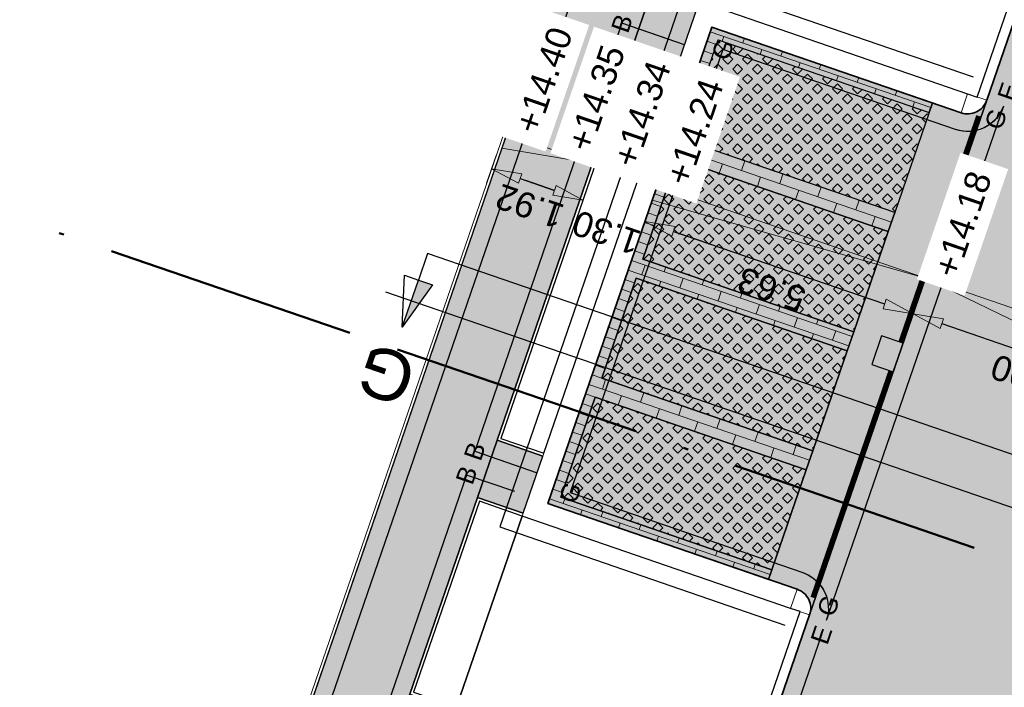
# Model space of a CAD drawing. Header units: metres. Extents: x 131295 to 132236, y 397710 to 398702.
# Tile 64 of 127: x 131509 to 131528, y 398050 to 398064. Entities that reach past the tile are written whole.
import ezdxf
from ezdxf.enums import TextEntityAlignment as Align

# ---------------------------------------------------------------- set-up
doc = ezdxf.new("R2010")
doc.units = ezdxf.units.M
for name, pattern in [('AL-BLADSCHEIDING', [13, 5, -1, 0, -1, 5, -1]), ('AL-MATERIAALS', [2, 1, -1]), ('MA-1-3', [4, 1, -3])]:
    doc.linetypes.add(name, pattern=pattern)
doc.layers.get('Defpoints').update_dxf_attribs({"color": 128})
for name, color, linetype, lineweight in [('N-D-dwarsprofiel situatie @ 0.2', 7, 'Continuous', 25), ('N-IE-markering 1 - 3 streep 0.10', 255, 'MA-1-3', 18), ('N-KO-opsluitband 60x200mm', 2, 'Continuous', 25), ('N-KO-opsluitband achterkant', 8, 'Continuous', 5), ('N-KO-tekst banden', 1, 'Continuous', 18), ('N-KO-trottoirband 180-200x250mm', 3, 'Continuous', 35), ('N-KO-trottoirband 380-400x250mm', 3, 'Continuous', 35), ('N-KO-trottoirband achterkant', 8, 'Continuous', 5), ('N-RI-straatkolk', 7, 'Continuous', 25), ('N-VH-afschotrichting @ 0.2', 250, 'Continuous', 18), ("N-VH-arcering 'MAT' grijs 254", 254, 'Continuous', 18), ('N-VH-arcering grasbetontegels', 8, 'Continuous', 5), ('N-VH-arcering SBS WF halfsteensverband', 8, 'Continuous', 5), ('X-AL-bladscheiding', 4, 'AL-BLADSCHEIDING', 50), ('X-AL-maatvoering', 1, 'Continuous', 18), ('X-AL-materiaalscheiding', 1, 'AL-MATERIAALS', 18), ('X-AL-planhoogte', 190, 'Continuous', 25)]:
    doc.layers.add(name, color=color, linetype=linetype, lineweight=lineweight)
for name, color, linetype, lineweight, true_color in [('N-GR-arcering gras', 7, 'Continuous', 5, 0xecffb3), ("N-VH-arcering 'MAT' kleur 1 (heiderood)", 7, 'Continuous', 18, 0xd98c8c), ("N-VH-arcering 'MAT' kleur 5 (roodbruin)", 7, 'Continuous', 18, 0xc5a6a0)]:
    doc.layers.add(name, color=color, linetype=linetype, lineweight=lineweight, true_color=true_color)
for name, color, linetype, plot in [('X-AL-contourlijnen', 30, 'Continuous', False), ('X-AL-hulplijn bandenlijnnummers', 30, 'Continuous', False), ('X-AL-hulplijn hoogtetekst', 190, 'Continuous', False)]:
    doc.layers.add(name, color=color, linetype=linetype, plot=plot)
doc.styles.add('CS Annotative', font='arial.ttf')
doc.dimstyles.new('CS Annotative', dxfattribs={"dimtxt": 2.5, "dimasz": 3, "dimexe": 0.18, "dimexo": 0.0625, "dimgap": 1, "dimtad": 1, "dimzin": 0, "dimdsep": 46, "dimtxsty": 'CS Annotative', "dimblk": 'CS Dimensionpijl', "dimcen": 0, "dimse1": 1, "dimse2": 1, "dimclrd": 256, "dimclre": 256, "dimclrt": 2, "dimadec": 0, "dimazin": 0, "dimtm": 1e-09, "dimtfac": 1, "dimtofl": 0, "dimtmove": 1, "dimatfit": 3, "dimfxl": 1, "dimtfillclr": 256, "dimtolj": 1, "dimtzin": 0, "dimarcsym": 0})
pattern_1 = [(45, (-12.69294910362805, -36.89450816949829), (-0.1979898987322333, 0.1979898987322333), [0.14, -0.14]), (135, (-12.69294910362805, -36.89450816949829), (-0.1979898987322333, -0.1979898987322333), [0.14, -0.14]), (45, (-12.791943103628, -36.7955141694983), (-0.1979898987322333, 0.1979898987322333), [0.14, -0.14]), (135, (-12.5939551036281, -36.7955141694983), (-0.1979898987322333, -0.1979898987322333), [0.14, -0.14])]

# ---------------------------------------------------------------- blocks, each defined once
blk = doc.blocks.new('*U141')
blk.add_lwpolyline([(-1.601851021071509, 2.178663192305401), (-2.627170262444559, -0.640684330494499), (-0.5126596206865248, -1.40967376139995), (0.5126596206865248, 1.40967376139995)], close=True)
blk.add_solid([(-1.601851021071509, 2.178663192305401), (0.5126596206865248, 1.40967376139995), (-1.601851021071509, 2.178663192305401), (-2.627170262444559, -0.640684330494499)])
blk = doc.blocks.new('CS Dimensionpijl')
h = blk.add_hatch(color=256)
h.dxf.hatch_style = 1
h.paths.add_polyline_path([(-1, -0.1666666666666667), (0, 0), (-1, 0.1666666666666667)])
at = {"flags": 128}
blk.add_lwpolyline([(0, 0.5), (0, -0.5)], dxfattribs=at)
blk.add_lwpolyline([(-1, -0.1666666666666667), (0, 0), (-1, 0.1666666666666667)], close=True, dxfattribs=at)
blk = doc.blocks.new('*D338')
at = {"layer": 'Defpoints', "color": 0, "transparency": 16777216}
for p in [(131520.0152496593, 398060.0785107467), (131517.2237310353, 398057.8663118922), (131519.0392909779, 398057.2416983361)]:
    blk.add_point(p, dxfattribs=at)
at = {"layer": 'X-AL-maatvoering', "lineweight": -2, "transparency": 16777216}
blk.add_line((131518.7670521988, 398060.5079325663), (131519.4478871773, 398060.2737024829), dxfattribs=at)
at = {"layer": 'X-AL-maatvoering', "lineweight": -2, "transparency": 16777216, "xscale": 0.6000000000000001, "yscale": 0.6000000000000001, "zscale": 0.6000000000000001}
for p, rotation in [((131518.1996897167, 398060.7031243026), 161.0150634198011), ((131520.0152496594, 398060.0785107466), 341.0150634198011)]:
    blk.add_blockref('CS Dimensionpijl', p, dxfattribs=dict(at, rotation=rotation))
at = {"layer": 'X-AL-maatvoering', "color": 2, "transparency": 16777216, "insert": (131518.959356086, 398059.9602967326), "char_height": 0.5, "attachment_point": 5, "rotation": 161.01506341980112, "style": 'CS Annotative'}
blk.add_mtext('\\A1;1.92', dxfattribs=at)
blk = doc.blocks.new('*D339')
at = {"layer": 'Defpoints', "color": 0, "transparency": 16777216}
for p in [(131521.2445350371, 398059.6555953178), (131521.2445350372, 398059.6555953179), (131519.0392909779, 398057.241698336)]:
    blk.add_point(p, dxfattribs=at)
at = {"layer": 'X-AL-maatvoering', "lineweight": -2, "transparency": 16777216}
for p, q in [((131519.4478871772, 398060.2737024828), (131518.8805246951, 398060.468894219)), ((131521.8118975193, 398059.4604035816), (131522.3792600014, 398059.2652118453))]:
    blk.add_line(p, q, dxfattribs=at)
at = {"layer": 'X-AL-maatvoering', "lineweight": -2, "transparency": 16777216, "xscale": 0.6000000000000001, "yscale": 0.6000000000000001, "zscale": 0.6000000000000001}
for p, rotation in [((131520.0152496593, 398060.0785107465), 341.015063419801), ((131521.2445350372, 398059.6555953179), 161.0150634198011)]:
    blk.add_blockref('CS Dimensionpijl', p, dxfattribs=dict(at, rotation=rotation))
at = {"layer": 'X-AL-maatvoering', "color": 2, "transparency": 16777216, "insert": (131520.4817232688, 398059.4363709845), "char_height": 0.5, "attachment_point": 5, "rotation": 161.0150634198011, "style": 'CS Annotative'}
blk.add_mtext('\\A1;1.30', dxfattribs=at)
blk = doc.blocks.new('*D340')
at = {"layer": 'Defpoints', "color": 0, "transparency": 16777216}
for p in [(131521.2445350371, 398059.6555953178), (131526.5682863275, 398057.8240461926), (131526.5682863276, 398057.8240461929)]:
    blk.add_point(p, dxfattribs=at)
at = {"layer": 'X-AL-maatvoering', "lineweight": -2, "transparency": 16777216}
blk.add_line((131521.8118975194, 398059.4604035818), (131526.0009238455, 398058.019237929), dxfattribs=at)
at = {"layer": 'X-AL-maatvoering', "lineweight": -2, "transparency": 16777216, "xscale": 0.6000000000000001, "yscale": 0.6000000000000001, "zscale": 0.6000000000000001}
for p, rotation in [((131521.2445350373, 398059.6555953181), 161.0150634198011), ((131526.5682863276, 398057.8240461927), 341.015063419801)]:
    blk.add_blockref('CS Dimensionpijl', p, dxfattribs=dict(at, rotation=rotation))
at = {"layer": 'X-AL-maatvoering', "color": 2, "transparency": 16777216, "insert": (131523.758241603, 398058.3091387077), "char_height": 0.5, "attachment_point": 5, "rotation": 161.0150634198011, "style": 'CS Annotative'}
blk.add_mtext('\\A1;5.63', dxfattribs=at)
blk = doc.blocks.new('*D341')
at = {"layer": 'Defpoints', "color": 0, "transparency": 16777216}
for p in [(131526.5682863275, 398057.8240461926), (131531.2963070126, 398056.19744839), (131531.2963070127, 398056.1974483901)]:
    blk.add_point(p, dxfattribs=at)
at = {"layer": 'X-AL-maatvoering', "lineweight": -2, "transparency": 16777216}
blk.add_line((131527.1356488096, 398057.6288544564), (131530.7289445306, 398056.3926401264), dxfattribs=at)
at = {"layer": 'X-AL-maatvoering', "lineweight": -2, "transparency": 16777216, "xscale": 0.6000000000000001, "yscale": 0.6000000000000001, "zscale": 0.6000000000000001}
for p, rotation in [((131526.5682863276, 398057.8240461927), 161.0150634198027), ((131531.2963070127, 398056.1974483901), 341.0150634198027)]:
    blk.add_blockref('CS Dimensionpijl', p, dxfattribs=dict(at, rotation=rotation))
at = {"layer": 'X-AL-maatvoering', "color": 2, "transparency": 16777216, "insert": (131528.7841830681, 398056.5802264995), "char_height": 0.5, "attachment_point": 5, "rotation": 161.0150634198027, "style": 'CS Annotative'}
blk.add_mtext('\\A1;5.00', dxfattribs=at)
blk = doc.blocks.new('*U427')
at = {"ltscale": 0.2}
h = blk.add_hatch(color=256, dxfattribs=at)
h.dxf.hatch_style = 1
h.paths.add_polyline_path([(0, 0), (-8.510437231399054, 2.927876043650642), (-8.998416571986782, 1.509469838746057)])
blk.add_lwpolyline([(0, 0), (-8.510437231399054, 2.927876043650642), (-8.998416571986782, 1.509469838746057)], close=True, dxfattribs=at)
blk = doc.blocks.new('*U428')
at = {"ltscale": 0.2}
h = blk.add_hatch(color=256, dxfattribs=at)
h.dxf.hatch_style = 1
h.paths.add_polyline_path([(0, 0), (-26.61875645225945, 9.157745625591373), (-27.10673579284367, 7.73933942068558)])
blk.add_lwpolyline([(0, 0), (-26.61875645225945, 9.157745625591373), (-27.10673579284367, 7.73933942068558)], close=True, dxfattribs=at)
blk = doc.blocks.new('*U430')
at = {"ltscale": 0.2}
h = blk.add_hatch(color=256, dxfattribs=at)
h.dxf.hatch_style = 1
h.paths.add_polyline_path([(0, 0), (11.82005171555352, -4.066494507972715), (11.3320723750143, -5.484900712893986)])
blk.add_lwpolyline([(0, 0), (11.82005171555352, -4.066494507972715), (11.3320723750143, -5.484900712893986)], close=True, dxfattribs=at)
blk = doc.blocks.new('*U518')
blk.add_hatch(color=256).paths.add_polyline_path([(-57.64961600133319, 16.86355064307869), (-56.24983926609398, 16.38271133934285), (-59.25654223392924, 12.19140063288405)])
for p, q in [((-59.25654223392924, 12.19140063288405), (-59.05066343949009, 17.34482644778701)), ((-59.25654223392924, 12.19140063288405), (-57.64961600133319, 16.86355064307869)), ((-59.05066343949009, 17.34482644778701), (-57.65025135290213, 16.86376889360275)), ((-57.64961600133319, 16.86355064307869), (-56.24983926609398, 16.38271133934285)), ((-56.24983926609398, 16.38271133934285), (-59.25654223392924, 12.19140063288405))]:
    blk.add_line(p, q)
at = {"ltscale": 10, "flags": 128}
blk.add_lwpolyline([(-56.73792976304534, 19.5142851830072), (-57.64961600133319, 16.86355064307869)], dxfattribs=at)
blk.add_lwpolyline([(42.553447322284, -14.6357138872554), (-56.73792976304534, 19.5142851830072)])
at = {"lineweight": 50, "style": 'CS Annotative'}
for tag, p in [('Dwp2:', (-60.88193229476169, 7.474620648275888)), ('Dwp1:', (38.41143310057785, -26.68771778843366))]:
    blk.add_attdef(tag, text='', height=5, rotation=161.02, dxfattribs=at).set_placement(p, align=Align.MIDDLE_CENTER)

msp = doc.modelspace()

# ---------------------------------------------------------------- hatches: boundary and pattern name
at = {"layer": 'N-GR-arcering gras'}
h = msp.add_hatch(color=256, dxfattribs=at)
h.dxf.hatch_style = 1
h.paths.add_polyline_path([(131526.2021062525, 398059.8335737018), (131522.0130799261, 398061.2747393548), (131522.6962510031, 398063.2605080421), (131526.8852773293, 398061.8193423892)])
h = msp.add_hatch(color=256, dxfattribs=at)
h.dxf.hatch_style = 1
h.paths.add_polyline_path([(131526.0719784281, 398059.4553320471), (131521.882952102, 398060.8964977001), (131521.199781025, 398058.9107290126), (131525.3888073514, 398057.4695633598)])
h = msp.add_hatch(color=256, dxfattribs=at)
h.dxf.hatch_style = 1
h.paths.add_polyline_path([(131525.2586795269, 398057.091321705), (131521.0696532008, 398058.532487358), (131520.3864821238, 398056.5467186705), (131524.5755084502, 398055.1055530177)])
h = msp.add_hatch(color=256, dxfattribs=at)
h.dxf.hatch_style = 1
h.paths.add_polyline_path([(131524.4453806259, 398054.7273113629), (131520.2563542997, 398056.1684770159), (131519.5731832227, 398054.1827083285), (131523.762209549, 398052.7415426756)])
at = {"layer": "N-VH-arcering 'MAT' grijs 254"}
h = msp.add_hatch(color=256, dxfattribs=at)
h.dxf.hatch_style = 1
edge = h.paths.add_edge_path()
edge.add_line((131507.2623032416, 398028.7270639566), (131505.8296367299, 398024.5627420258))
edge.add_line((131505.8296367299, 398024.5627420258), (131505.2390079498, 398022.8481432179))
edge.add_line((131505.2390079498, 398022.8481432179), (131505.0323334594, 398022.2472016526))
edge.add_line((131505.0323334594, 398022.2472016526), (131504.8048245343, 398021.5852049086))
edge.add_line((131504.8048245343, 398021.5852049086), (131504.3498077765, 398020.2612145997))
edge.add_arc((131504.4916642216, 398020.2124626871), 0.1500000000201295, 161.0336525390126, 251.0349369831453)
edge.add_line((131504.4429154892, 398020.0706051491), (131506.9406853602, 398019.2122572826))
edge.add_line((131506.9406853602, 398019.2122572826), (131507.9025170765, 398018.9345741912))
edge.add_arc((131509.4630321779, 398023.4738244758), 4.800000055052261, 251.0279235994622, 339.1964565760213)
edge.add_line((131513.9500900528, 398021.769033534), (131508.4773283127, 398023.6518472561))
edge.add_arc((131508.8026478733, 398024.5974513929), 0.9999999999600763, 161.0150634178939, 251.0150634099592, ccw=False)
edge.add_line((131507.8570437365, 398024.9227709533), (131508.9594927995, 398028.1272520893))
edge.add_line((131508.9594927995, 398028.1272520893), (131509.7715054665, 398030.4875237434))
edge.add_line((131509.7715054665, 398030.4875237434), (131510.1618889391, 398031.6222487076))
edge.add_line((131510.1618889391, 398031.6222487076), (131511.2289370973, 398034.7238302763))
edge.add_line((131511.2289370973, 398034.7238302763), (131511.6193205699, 398035.8585552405))
edge.add_line((131511.6193205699, 398035.8585552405), (131513.1053748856, 398040.1780591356))
edge.add_line((131513.1053748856, 398040.1780591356), (131513.4957583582, 398041.3127840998))
edge.add_line((131513.4957583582, 398041.3127840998), (131516.1894043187, 398049.1423863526))
edge.add_line((131516.1894043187, 398049.1423863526), (131516.5797877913, 398050.2771113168))
edge.add_line((131516.5797877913, 398050.2771113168), (131517.9223682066, 398054.179580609))
edge.add_line((131517.9223682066, 398054.179580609), (131518.3127516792, 398055.3143055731))
edge.add_line((131518.3127516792, 398055.3143055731), (131521.0063976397, 398063.143907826))
edge.add_line((131521.0063976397, 398063.143907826), (131521.3967811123, 398064.2786327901))
edge.add_line((131521.3967811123, 398064.2786327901), (131522.2503094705, 398066.7595778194))
edge.add_line((131522.2503094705, 398066.7595778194), (131522.9310273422, 398068.7382157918))
edge.add_line((131522.9310273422, 398068.7382157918), (131523.3214108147, 398069.872940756))
edge.add_line((131523.3214108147, 398069.872940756), (131525.2017578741, 398075.3385326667))
edge.add_line((131525.2017578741, 398075.3385326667), (131525.5921413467, 398076.4732576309))
edge.add_line((131525.5921413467, 398076.4732576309), (131526.5557588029, 398079.2741978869))
edge.add_line((131526.5557588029, 398079.2741978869), (131526.9461422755, 398080.4089228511))
edge.add_line((131526.9461422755, 398080.4089228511), (131528.8264893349, 398085.8745147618))
edge.add_line((131528.8264893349, 398085.8745147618), (131529.2168728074, 398087.0092397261))
edge.add_line((131529.2168728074, 398087.0092397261), (131530.6153173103, 398091.0740887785))
edge.add_line((131530.6153173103, 398091.0740887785), (131531.0057007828, 398092.2088137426))
edge.add_line((131531.0057007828, 398092.2088137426), (131533.6993467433, 398100.0384159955))
edge.add_line((131533.6993467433, 398100.0384159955), (131534.089730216, 398101.1731409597))
edge.add_line((131534.089730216, 398101.1731409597), (131539.3722904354, 398116.5279225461))
edge.add_arc((131540.3178945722, 398116.2026029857), 1.000000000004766, 70.8859001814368, 161.0150634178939, ccw=False)
edge.add_line((131540.6453450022, 398117.1474713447), (131537.0548361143, 398118.3917861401))
edge.add_arc((131536.7273856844, 398117.4469177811), 0.9999999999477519, -18.984936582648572, 70.8859001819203, ccw=False)
edge.add_line((131537.6729898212, 398117.1215982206), (131520.5494212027, 398067.348638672))
edge.add_line((131520.5494212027, 398067.348638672), (131507.2623032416, 398028.7270639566))
h = msp.add_hatch(color=256, dxfattribs=at)
h.dxf.hatch_style = 1
h.paths.add_polyline_path([(131522.3045610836, 398063.9663260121), (131521.3967811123, 398064.2786327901), (131521.0063976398, 398063.143907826), (131521.9141776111, 398062.8316010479)])
h = msp.add_hatch(color=256, dxfattribs=at)
h.dxf.hatch_style = 1
h.paths.add_polyline_path([(131519.2205316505, 398055.0019987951), (131518.3127516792, 398055.3143055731), (131517.9223682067, 398054.179580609), (131518.830148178, 398053.8672738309)])
at = {"layer": "N-VH-arcering 'MAT' kleur 1 (heiderood)"}
h = msp.add_hatch(color=256, dxfattribs=at)
h.dxf.hatch_style = 1
h.paths.add_polyline_path([(131533.0292090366, 398061.2344628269), (131533.0942729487, 398061.4235836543), (131533.4846564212, 398062.5583086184), (131533.5497203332, 398062.7474294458), (131537.8181436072, 398075.1544261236), (131541.8195742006, 398086.7853570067), (131545.3819790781, 398097.14017485), (131545.4470429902, 398097.3292956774), (131545.8374264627, 398098.4640206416), (131545.9024903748, 398098.653141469), (131549.6809325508, 398109.6359134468), (131544.9529118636, 398111.2625112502), (131540.7190223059, 398098.9558934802), (131537.205571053, 398088.7433688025), (131535.8461648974, 398084.7919922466), (131533.1460125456, 398076.9434779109), (131532.2214334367, 398074.2560101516), (131529.5212810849, 398066.4074958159), (131528.0260732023, 398062.0613853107), (131524.5126219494, 398051.848860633), (131523.2090798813, 398048.0598638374), (131519.6956286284, 398037.8473391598), (131518.2486126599, 398033.6413077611), (131516.3617592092, 398028.1568037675), (131515.2694851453, 398024.9818982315), (131519.9975058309, 398023.3553004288), (131523.1635443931, 398032.5580030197), (131523.2286083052, 398032.7471238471), (131523.6189917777, 398033.8818488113), (131523.6840556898, 398034.0709696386), (131528.1344857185, 398047.007004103), (131528.1995496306, 398047.1961249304), (131528.5899331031, 398048.3308498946), (131528.6549970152, 398048.5199707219)])
at = {"layer": "N-VH-arcering 'MAT' kleur 5 (roodbruin)"}
h = msp.add_hatch(color=256, dxfattribs=at)
h.dxf.hatch_style = 1
h.paths.add_polyline_path([(131521.199781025, 398058.9107290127), (131521.882952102, 398060.8964977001), (131526.0719784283, 398059.4553320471), (131526.2021062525, 398059.8335737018), (131522.0130799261, 398061.2747393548), (131522.6962510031, 398063.2605080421), (131526.8852773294, 398061.8193423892), (131526.9503412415, 398062.0084632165), (131522.5721940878, 398063.5146927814), (131519.3189984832, 398054.0586514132), (131523.6971456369, 398052.5524218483), (131523.762209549, 398052.7415426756), (131519.5731832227, 398054.1827083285), (131520.2563542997, 398056.1684770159), (131524.445380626, 398054.727311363), (131524.5755084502, 398055.1055530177), (131520.3864821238, 398056.5467186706), (131521.0696532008, 398058.532487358), (131525.2586795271, 398057.091321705), (131525.3888073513, 398057.4695633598)])
h = msp.add_hatch(color=256, dxfattribs=at)
h.dxf.hatch_style = 1
edge = h.paths.add_edge_path()
edge.add_arc((131527.6478315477, 398062.191513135), 0.3999999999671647, 251.0150634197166, 341.01506341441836, ccw=False)
edge.add_line((131527.5177037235, 398061.8132714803), (131526.9503412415, 398062.0084632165))
edge.add_line((131526.9503412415, 398062.0084632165), (131526.8852773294, 398061.8193423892))
edge.add_line((131526.8852773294, 398061.8193423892), (131526.2021062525, 398059.8335737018))
edge.add_line((131526.2021062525, 398059.8335737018), (131526.0719784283, 398059.4553320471))
edge.add_line((131526.0719784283, 398059.4553320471), (131525.3888073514, 398057.4695633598))
edge.add_line((131525.3888073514, 398057.4695633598), (131525.2586795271, 398057.091321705))
edge.add_line((131525.2586795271, 398057.091321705), (131524.5755084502, 398055.1055530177))
edge.add_line((131524.5755084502, 398055.1055530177), (131524.445380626, 398054.727311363))
edge.add_line((131524.445380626, 398054.727311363), (131523.762209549, 398052.7415426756))
edge.add_line((131523.762209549, 398052.7415426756), (131523.6971456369, 398052.5524218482))
edge.add_line((131523.6971456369, 398052.5524218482), (131524.2645081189, 398052.357230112))
edge.add_arc((131524.1343802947, 398051.9789884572), 0.4000000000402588, -18.984936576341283, 71.01506342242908, ccw=False)
edge.add_line((131524.5126219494, 398051.8488606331), (131528.0260732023, 398062.0613853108))
at = {"layer": 'N-VH-arcering grasbetontegels'}
h = msp.add_hatch(dxfattribs=at)
h.set_pattern_fill('CS-GRASBETONSTEEN', color=256)
h.set_pattern_definition([(45, (-12.69294910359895, -36.89450816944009), (-0.1979898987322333, 0.1979898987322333), [0.14, -0.14]), (135, (-12.69294910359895, -36.89450816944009), (-0.1979898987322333, -0.1979898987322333), [0.14, -0.14]), (45, (-12.7919431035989, -36.79551416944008), (-0.1979898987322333, 0.1979898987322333), [0.14, -0.14]), (135, (-12.593955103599, -36.79551416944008), (-0.1979898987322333, -0.1979898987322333), [0.14, -0.14])])
h.paths.add_polyline_path([(131526.2021062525, 398059.8335737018), (131522.0130799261, 398061.2747393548), (131522.6962510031, 398063.2605080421), (131526.8852773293, 398061.8193423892)])
h = msp.add_hatch(dxfattribs=at)
h.set_pattern_fill('CS-GRASBETONSTEEN', color=256)
h.set_pattern_definition([(45, (-11.87965020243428, -34.53049782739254), (-0.1979898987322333, 0.1979898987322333), [0.14, -0.14]), (135, (-11.87965020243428, -34.53049782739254), (-0.1979898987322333, -0.1979898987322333), [0.14, -0.14]), (45, (-11.97864420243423, -34.43150382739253), (-0.1979898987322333, 0.1979898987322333), [0.14, -0.14]), (135, (-11.78065620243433, -34.43150382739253), (-0.1979898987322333, -0.1979898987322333), [0.14, -0.14])])
h.paths.add_polyline_path([(131526.0719784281, 398059.4553320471), (131521.882952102, 398060.8964977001), (131521.199781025, 398058.9107290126), (131525.3888073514, 398057.4695633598)])
h = msp.add_hatch(dxfattribs=at)
h.set_pattern_fill('CS-GRASBETONSTEEN', color=256)
h.set_pattern_definition(pattern_1)
h.paths.add_polyline_path([(131525.2586795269, 398057.091321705), (131521.0696532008, 398058.532487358), (131520.3864821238, 398056.5467186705), (131524.5755084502, 398055.1055530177)])
h = msp.add_hatch(dxfattribs=at)
h.set_pattern_fill('CS-GRASBETONSTEEN', color=256)
h.set_pattern_definition(pattern_1)
h.paths.add_polyline_path([(131524.4453806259, 398054.7273113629), (131520.2563542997, 398056.1684770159), (131519.5731832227, 398054.1827083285), (131523.762209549, 398052.7415426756)])
at = {"layer": 'N-VH-arcering SBS WF halfsteensverband'}
h = msp.add_hatch(dxfattribs=at)
h.set_pattern_fill('CS-WF HALFSTV', color=256, scale=20, angle=179.9962888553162)
h.set_pattern_definition([(341.0150634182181, (26375.62930064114, 79453.50666762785), (0.0650639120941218, 0.1891208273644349), []), (251.0150634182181, (26375.62930064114, 79453.50666762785), (0.3131777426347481, -0.3192486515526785), [0.2, -0.2])])
h.paths.add_polyline_path([(131521.199781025, 398058.9107290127), (131521.882952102, 398060.8964977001), (131526.0719784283, 398059.4553320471), (131526.2021062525, 398059.8335737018), (131522.0130799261, 398061.2747393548), (131522.6962510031, 398063.2605080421), (131526.8852773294, 398061.8193423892), (131526.9503412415, 398062.0084632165), (131522.5721940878, 398063.5146927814), (131519.3189984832, 398054.0586514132), (131523.6971456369, 398052.5524218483), (131523.762209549, 398052.7415426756), (131519.5731832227, 398054.1827083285), (131520.2563542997, 398056.1684770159), (131524.445380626, 398054.727311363), (131524.5755084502, 398055.1055530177), (131520.3864821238, 398056.5467186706), (131521.0696532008, 398058.532487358), (131525.2586795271, 398057.091321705), (131525.3888073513, 398057.4695633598)])

# ---------------------------------------------------------------- linework, layer by layer
at = {"layer": 'N-IE-markering 1 - 3 streep 0.10', "const_width": 0.1, "flags": 128}
for points in [[(131527.866098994, 398061.750084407), (131526.3196632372, 398057.255070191)], [(131526.1244715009, 398056.6877077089), (131524.5780357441, 398052.1926934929)]]:
    msp.add_lwpolyline(points, dxfattribs=at)
at = {"layer": 'N-KO-opsluitband 60x200mm', "flags": 128}
msp.add_lwpolyline([(131534.5740784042, 398119.2515092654), (131537.0548361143, 398118.3917861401, -0.4135534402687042), (131537.6729898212, 398117.1215982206), (131505.8296367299, 398024.5627420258), (131484.137227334, 398031.9594301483), (131485.4650959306, 398035.8051629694), (131399.8556681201, 398065.2496417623), (131400.100182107, 398065.9605245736)], format="xyb", dxfattribs=at)
for points in [[(131521.914177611, 398062.8316010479), (131521.0063976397, 398063.143907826), (131518.3127516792, 398055.3143055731), (131519.2205316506, 398055.0019987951)], [(131518.830148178, 398053.8672738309), (131517.9223682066, 398054.179580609), (131516.5797877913, 398050.2771113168), (131517.4875677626, 398049.9648045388)]]:
    msp.add_lwpolyline(points, dxfattribs=at)
at = {"layer": 'N-KO-opsluitband achterkant', "flags": 128}
msp.add_lwpolyline([(131534.5544313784, 398119.1948171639), (131537.0351890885, 398118.3350940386, -0.4135534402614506), (131537.616253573, 398117.1411173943), (131505.7923663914, 398024.6388426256), (131484.2135998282, 398031.9967807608), (131485.5414164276, 398035.8423629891), (131399.931921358, 398065.2868649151), (131400.1569196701, 398065.9410092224)], format="xyb", dxfattribs=at)
for points in [[(131521.8946584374, 398062.7748647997), (131521.0436147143, 398063.0676524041), (131518.389007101, 398055.3515226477), (131519.2400508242, 398055.0587350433)], [(131518.8106290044, 398053.8105375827), (131517.9595852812, 398054.1033251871), (131516.6560432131, 398050.3143283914), (131517.5070869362, 398050.021540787)]]:
    msp.add_lwpolyline(points, dxfattribs=at)
at = {"layer": 'N-KO-trottoirband 180-200x250mm'}
for points in [[(131529.521281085, 398066.407495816), (131528.0260732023, 398062.0613853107)], [(131524.5126219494, 398051.8488606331), (131523.2090798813, 398048.0598638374)]]:
    msp.add_lwpolyline(points, dxfattribs=at)
at = {"layer": 'N-KO-trottoirband 380-400x250mm'}
msp.add_lwpolyline([(131528.0260732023, 398062.0613853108, -0.4142135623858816), (131527.5177037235, 398061.8132714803), (131522.5721940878, 398063.5146927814), (131519.3189984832, 398054.0586514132), (131524.2645081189, 398052.357230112, -0.4142135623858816), (131524.5126219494, 398051.8488606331)], format="xyb", dxfattribs=at)
at = {"layer": 'N-KO-trottoirband achterkant'}
for points in [[(131529.3321602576, 398066.4725597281), (131527.8369523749, 398062.1264492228)], [(131527.6478315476, 398062.191513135), (131522.3240802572, 398064.0230622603), (131518.8106290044, 398053.8105375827), (131524.1343802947, 398051.9789884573)], [(131524.323501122, 398051.9139245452), (131523.0199590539, 398048.1249277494)]]:
    msp.add_lwpolyline(points, dxfattribs=at)
at = {"layer": 'N-KO-trottoirband achterkant', "flags": 128}
for points in [[(131528.0260732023, 398062.0613853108), (131527.6478315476, 398062.191513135), (131527.5177037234, 398061.8132714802)], [(131524.5126219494, 398051.8488606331), (131524.1343802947, 398051.9789884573), (131524.2645081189, 398052.357230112)]]:
    msp.add_lwpolyline(points, dxfattribs=at)
at = {"layer": 'X-AL-bladscheiding', "flags": 128}
msp.add_lwpolyline([(131479.1728713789, 398069.9008842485), (131605.8866192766, 398026.3162807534)], dxfattribs=at)
at = {"layer": 'X-AL-contourlijnen', "flags": 128}
for points in [[(131537.6729898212, 398117.1215982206), (131520.5494212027, 398067.348638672), (131507.2623032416, 398028.7270639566)], [(131507.8570437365, 398024.9227709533), (131508.9594927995, 398028.1272520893), (131509.7715054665, 398030.4875237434), (131510.1618889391, 398031.6222487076), (131511.2289370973, 398034.7238302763), (131511.6193205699, 398035.8585552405), (131513.1053748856, 398040.1780591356), (131513.4957583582, 398041.3127840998), (131516.1894043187, 398049.1423863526), (131516.5797877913, 398050.2771113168), (131517.9223682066, 398054.179580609), (131518.3127516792, 398055.3143055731), (131521.0063976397, 398063.143907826), (131521.3967811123, 398064.2786327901), (131522.2503094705, 398066.7595778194), (131522.9310273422, 398068.7382157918), (131523.3214108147, 398069.872940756), (131525.2017578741, 398075.3385326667), (131525.5921413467, 398076.4732576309), (131526.5557588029, 398079.2741978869)], [(131533.1460125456, 398076.9434779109), (131532.2214334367, 398074.2560101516), (131529.5212810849, 398066.4074958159), (131528.0260732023, 398062.0613853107), (131524.5126219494, 398051.848860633), (131523.2090798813, 398048.0598638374), (131519.6956286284, 398037.8473391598), (131518.2486126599, 398033.6413077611)]]:
    msp.add_lwpolyline(points, dxfattribs=at)
for points in [[(131523.8192881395, 398068.3691727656), (131522.3240802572, 398064.0230622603), (131527.6478315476, 398062.191513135), (131527.836952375, 398062.1264492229), (131529.3321602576, 398066.472559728), (131529.1430394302, 398066.5376236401)], [(131522.3045610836, 398063.9663260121), (131521.3967811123, 398064.2786327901), (131521.0063976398, 398063.143907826), (131521.9141776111, 398062.8316010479)], [(131521.199781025, 398058.9107290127), (131521.882952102, 398060.8964977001), (131526.0719784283, 398059.4553320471), (131526.2021062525, 398059.8335737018), (131522.0130799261, 398061.2747393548), (131522.6962510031, 398063.2605080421), (131526.8852773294, 398061.8193423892), (131526.9503412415, 398062.0084632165), (131522.5721940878, 398063.5146927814), (131519.3189984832, 398054.0586514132), (131523.6971456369, 398052.5524218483), (131523.762209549, 398052.7415426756), (131519.5731832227, 398054.1827083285), (131520.2563542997, 398056.1684770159), (131524.445380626, 398054.727311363), (131524.5755084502, 398055.1055530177), (131520.3864821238, 398056.5467186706), (131521.0696532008, 398058.532487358), (131525.2586795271, 398057.091321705), (131525.3888073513, 398057.4695633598)], [(131526.2021062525, 398059.8335737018), (131522.0130799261, 398061.2747393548), (131522.6962510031, 398063.2605080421), (131526.8852773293, 398061.8193423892)], [(131521.8946584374, 398062.7748647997), (131521.0436147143, 398063.0676524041), (131518.389007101, 398055.3515226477), (131519.2400508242, 398055.0587350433)], [(131526.0719784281, 398059.4553320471), (131521.882952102, 398060.8964977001), (131521.199781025, 398058.9107290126), (131525.3888073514, 398057.4695633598)], [(131525.2586795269, 398057.091321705), (131521.0696532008, 398058.532487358), (131520.3864821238, 398056.5467186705), (131524.5755084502, 398055.1055530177)], [(131524.4453806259, 398054.7273113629), (131520.2563542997, 398056.1684770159), (131519.5731832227, 398054.1827083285), (131523.762209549, 398052.7415426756)], [(131519.2205316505, 398055.0019987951), (131518.3127516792, 398055.3143055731), (131517.9223682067, 398054.179580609), (131518.830148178, 398053.8672738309)], [(131518.8106290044, 398053.8105375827), (131517.9595852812, 398054.1033251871), (131516.6560432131, 398050.3143283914), (131517.5070869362, 398050.021540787)], [(131524.323501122, 398051.9139245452), (131524.1343802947, 398051.9789884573), (131518.8106290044, 398053.8105375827), (131517.5070869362, 398050.021540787), (131522.8308382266, 398048.1899916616), (131523.0199590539, 398048.1249277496)]]:
    msp.add_lwpolyline(points, close=True, dxfattribs=at)
msp.add_lwpolyline([(131528.0260732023, 398062.0613853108, -0.4142135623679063), (131527.5177037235, 398061.8132714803), (131526.9503412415, 398062.0084632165), (131526.8852773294, 398061.8193423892), (131526.2021062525, 398059.8335737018), (131526.0719784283, 398059.4553320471), (131525.3888073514, 398057.4695633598), (131525.2586795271, 398057.091321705), (131524.5755084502, 398055.1055530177), (131524.445380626, 398054.727311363), (131523.762209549, 398052.7415426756), (131523.6971456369, 398052.5524218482), (131524.2645081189, 398052.357230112, -0.4142135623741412), (131524.5126219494, 398051.8488606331)], format="xyb", close=True, dxfattribs=at)
at = {"layer": 'X-AL-hulplijn bandenlijnnummers', "flags": 128}
msp.add_lwpolyline([(131534.9721465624, 398119.4839780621), (131537.1694437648, 398118.7224900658, -0.4135534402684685), (131538.0039512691, 398117.0077363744), (131506.047047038, 398024.1188218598), (131483.6917211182, 398031.7415515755), (131485.0198930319, 398035.5881628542), (131399.4108575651, 398065.0325067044), (131399.6716362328, 398065.7906763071)], format="xyb", dxfattribs=at)
for points in [[(131521.7443582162, 398063.260158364), (131520.789298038, 398063.5887311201), (131517.8679283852, 398055.0972059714), (131518.8229885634, 398054.7686332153)], [(131518.6603287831, 398054.2958311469), (131517.7052686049, 398054.6244039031), (131516.1349644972, 398050.060011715), (131517.0900246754, 398049.731438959)]]:
    msp.add_lwpolyline(points, dxfattribs=at)
at = {"layer": 'X-AL-hulplijn bandenlijnnummers'}
msp.add_lwpolyline([(131528.2060368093, 398061.6906070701, -0.3013545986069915), (131527.4038418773, 398061.4823100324), (131522.7892936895, 398063.0698694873), (131519.7638217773, 398054.2757510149), (131524.378369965, 398052.6881915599, -0.301354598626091), (131524.8826136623, 398052.0304357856, -0.301354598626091)], format="xyb", dxfattribs=at)
msp.add_lwpolyline([(131524.7459875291, 398051.4513175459), (131523.6376371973, 398048.2296832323)], dxfattribs=at)
at = {"layer": 'X-AL-hulplijn hoogtetekst', "flags": 128}
msp.add_lwpolyline([(131534.6886860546, 398119.5822131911), (131537.1694437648, 398118.7224900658, -0.4135534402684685), (131538.0039512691, 398117.0077363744), (131506.047047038, 398024.1188218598), (131483.6917211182, 398031.7415515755), (131485.0198930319, 398035.5881628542), (131399.4108575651, 398065.0325067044), (131399.769212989, 398066.0743641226)], format="xyb", dxfattribs=at)
at = {"layer": 'X-AL-hulplijn hoogtetekst'}
msp.add_lwpolyline([(131527.7616933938, 398062.5224745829), (131522.1069806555, 398064.4678855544), (131518.3658057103, 398053.5934379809), (131524.0205184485, 398051.6480270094)], dxfattribs=at)
at = {"layer": 'X-AL-hulplijn hoogtetekst', "flags": 128}
for points in [[(131522.0280394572, 398063.1625624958), (131520.789298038, 398063.5887311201), (131517.8679283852, 398055.0972059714), (131519.1066698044, 398054.6710373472)], [(131528.3570346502, 398061.9475234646), (131524.8435833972, 398051.7349987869)], [(131538.4992932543, 398050.5468044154), (131516.1016871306, 398058.2523326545)]]:
    msp.add_lwpolyline(points, dxfattribs=at)
at = {"layer": 'X-AL-hulplijn hoogtetekst'}
msp.add_lwpolyline([(131528.3570346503, 398061.9475234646, -0.4142135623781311), (131527.4038418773, 398061.4823100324), (131522.7892936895, 398063.0698694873), (131519.7638217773, 398054.2757510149), (131524.378369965, 398052.6881915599, -0.4142135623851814), (131524.8435833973, 398051.7349987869, -0.4142135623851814)], format="xyb", dxfattribs=at)
at = {"layer": 'X-AL-materiaalscheiding', "flags": 128}
for points in [[(131521.3967811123, 398064.2786327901), (131521.0063976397, 398063.1439078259)], [(131526.9503412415, 398062.0084632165), (131523.6971456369, 398052.5524218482)], [(131528.0260732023, 398062.0613853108), (131524.5126219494, 398051.848860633)], [(131518.3127516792, 398055.3143055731), (131517.9223682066, 398054.1795806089)], [(131518.8106290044, 398053.8105375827), (131517.5070869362, 398050.021540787)]]:
    msp.add_lwpolyline(points, dxfattribs=at)
for points in [[(131526.2021062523, 398059.8335737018), (131522.0130799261, 398061.2747393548), (131522.6962510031, 398063.2605080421), (131526.8852773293, 398061.8193423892)], [(131526.0719784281, 398059.4553320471), (131521.882952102, 398060.8964977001), (131521.199781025, 398058.9107290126), (131525.3888073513, 398057.4695633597)], [(131525.2586795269, 398057.091321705), (131521.0696532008, 398058.532487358), (131520.3864821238, 398056.5467186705), (131524.5755084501, 398055.1055530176)], [(131524.4453806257, 398054.727311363), (131520.2563542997, 398056.1684770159), (131519.5731832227, 398054.1827083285), (131523.762209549, 398052.7415426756)]]:
    msp.add_lwpolyline(points, close=True, dxfattribs=at)

# ---------------------------------------------------------------- block references
at = {"layer": 'N-D-dwarsprofiel situatie @ 0.2'}
ref = msp.add_blockref('*U518', (131528.2816575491, 398055.1195390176), dxfattribs=dict(at, xscale=0.2, yscale=0.2, zscale=0.2))
ref.add_attrib('Dwp2:', 'G', dxfattribs={"layer": '0', "lineweight": 50, "height": 1, "rotation": 161.0199999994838, "style": 'CS Annotative'}).set_placement((131516.1052710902, 398056.6144631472), align=Align.MIDDLE_CENTER)
at = {"layer": 'N-RI-straatkolk', "xscale": 0.2, "yscale": 0.2, "zscale": 0.2, "rotation": 1}
msp.add_blockref('*U141', (131526.2693475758, 398056.9551229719), dxfattribs=at)
at = {"layer": 'N-VH-afschotrichting @ 0.2', "xscale": 0.2, "yscale": 0.2, "zscale": 0.2}
for name, p in [('*U427', (131520.2025030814, 398060.8072330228)), ('*U428', (131526.8122759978, 398058.5332492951)), ('*U430', (131526.8122759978, 398058.5332492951))]:
    msp.add_blockref(name, p, dxfattribs=at)

# ---------------------------------------------------------------- texts
at = {"layer": 'N-KO-tekst banden', "style": 'CS Annotative'}
for s, height, p in [('B', 0.3599999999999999, (131520.789298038, 398063.5887311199)), ('G', 0.3599999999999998, (131522.7892936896, 398063.0698694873)), ('E', 0.3599999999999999, (131528.4546305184, 398062.2312047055)), ('G', 0.3599999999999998, (131528.2060368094, 398061.69060707)), ('B', 0.3599999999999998, (131517.8679283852, 398055.0972059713)), ('B', 0.3599999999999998, (131517.7052686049, 398054.6244039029)), ('G', 0.3599999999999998, (131519.7638217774, 398054.2757510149)), ('G', 0.3599999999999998, (131524.8826136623, 398052.0304357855)), ('E', 0.3599999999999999, (131524.7459875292, 398051.4513175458))]:
    msp.add_text(s, height=height, rotation=71.0187745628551, dxfattribs=at).set_placement(p, align=Align.MIDDLE)

# ---------------------------------------------------------------- dimensions: what is measured, and where the dimension line sits
at = {"layer": 'X-AL-maatvoering'}
dim = msp.add_aligned_dim(p1=(131517.2237310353, 398057.8663118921), p2=(131519.0392909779, 398057.241698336), distance=3.0000000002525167, dimstyle='CS Annotative', dxfattribs=at)
dim.commit()
dim.dimension.update_dxf_attribs({"geometry": '*D338', "text_midpoint": (131518.959356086, 398059.9602967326)})
for base, p1, p2, angle, picture, middle in [((131526.5682863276, 398057.8240461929), (131521.2445350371, 398059.6555953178), (131526.5682863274, 398057.8240461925), 161.0150634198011, '*D340', (131523.758241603, 398058.3091387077)), ((131531.2963070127, 398056.1974483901), (131526.5682863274, 398057.8240461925), (131531.2963070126, 398056.19744839), 161.0150634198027, '*D341', (131528.784183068, 398056.5802264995))]:
    dim = msp.add_linear_dim(base=base, p1=p1, p2=p2, angle=angle, dimstyle='CS Annotative', dxfattribs=at)
    dim.commit()
    dim.dimension.update_dxf_attribs({"geometry": picture, "text_midpoint": middle})

# ---------------------------------------------------------------- next in the draw order: texts
at = {"layer": 'X-AL-planhoogte', "char_height": 0.5, "attachment_point": 5, "rotation": 71.01506341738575, "style": 'CS Annotative', "bg_fill": 2}
for s, insert in [('+14.24', (131522.2261356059, 398061.4329417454)), ('+14.18', (131527.5498868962, 398059.6013926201))]:
    msp.add_mtext(s, dxfattribs=dict(at, insert=insert))

# ---------------------------------------------------------------- next in the draw order: texts
at = {"layer": 'X-AL-planhoogte', "insert": (131521.1859710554, 398061.790793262), "char_height": 0.5, "attachment_point": 5, "rotation": 71.01506341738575, "style": 'CS Annotative', "bg_fill": 2}
msp.add_mtext('+14.34', dxfattribs=at)

# ---------------------------------------------------------------- next in the draw order: dimensions: what is measured, and where the dimension line sits
at = {"layer": 'X-AL-maatvoering'}
dim = msp.add_linear_dim(base=(131521.2445350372, 398059.6555953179), p1=(131519.0392909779, 398057.241698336), p2=(131521.2445350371, 398059.6555953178), angle=161.0150634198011, dimstyle='CS Annotative', dxfattribs=at)
dim.commit()
dim.dimension.update_dxf_attribs({"geometry": '*D339', "text_midpoint": (131520.6298923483, 398059.8670530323), "dimtype": 160})

# ---------------------------------------------------------------- next in the draw order: texts
at = {"layer": 'X-AL-planhoogte', "insert": (131520.2781910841, 398062.10310004), "char_height": 0.5, "attachment_point": 5, "rotation": 71.01506341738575, "style": 'CS Annotative', "bg_fill": 2}
msp.add_mtext('+14.35', dxfattribs=at)

# ---------------------------------------------------------------- next in the draw order: texts
at = {"layer": 'X-AL-planhoogte', "insert": (131519.2380265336, 398062.4609515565), "char_height": 0.5, "attachment_point": 5, "rotation": 71.01506341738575, "style": 'CS Annotative', "bg_fill": 2}
msp.add_mtext('+14.40', dxfattribs=at)

doc.saveas('drawing.dxf')
